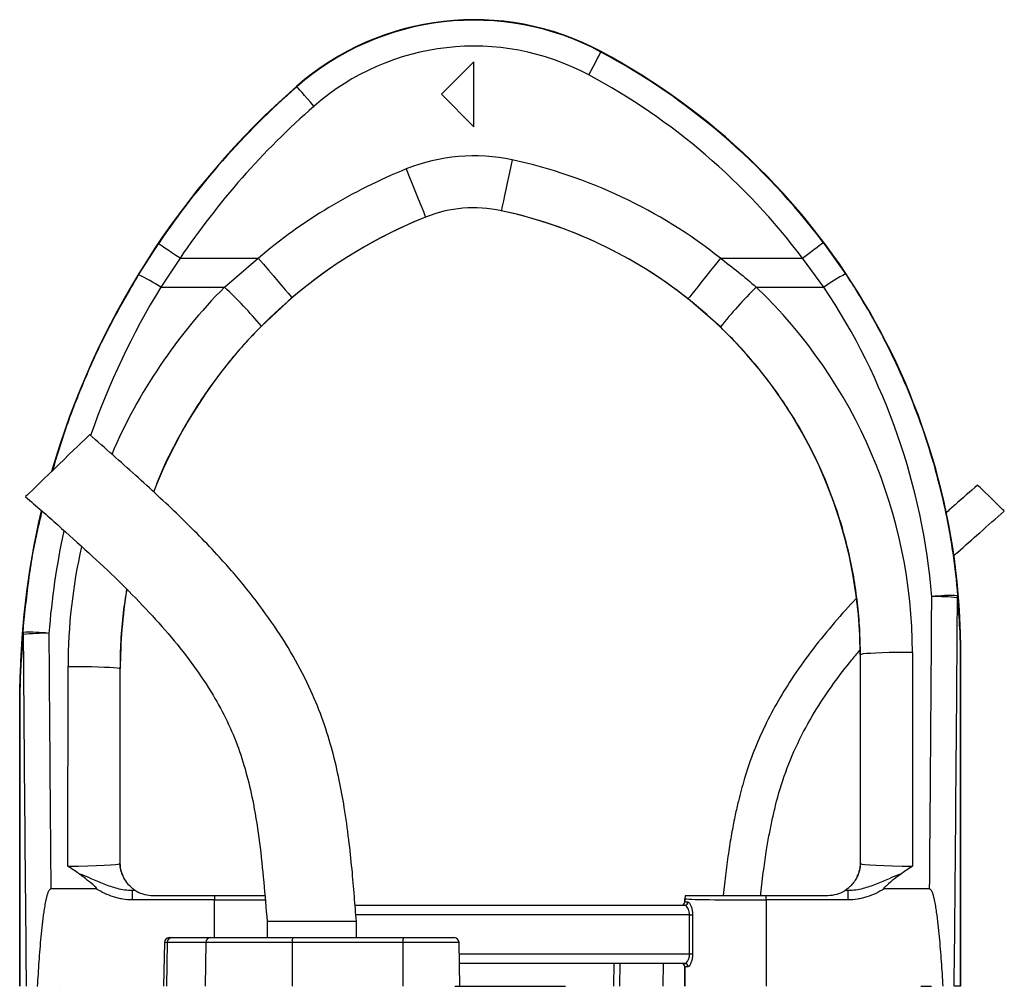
# Model space of a CAD drawing. Extents: x 3894 to 4794, y 2811 to 4790.
# Tile 8 of 8: x 4254 to 4557, y 4492 to 4790. Entities that reach past the tile are written whole.
import ezdxf

# ---------------------------------------------------------------- set-up
doc = ezdxf.new("R2010")
doc.units = 0
doc.header["$LTSCALE"] = 10
doc.header["$MEASUREMENT"] = 0
doc.layers.get('0').update_dxf_attribs({"linetype": 'CONTINUOUS'})

msp = doc.modelspace()

# ---------------------------------------------------------------- linework, layer by layer
at = {"color": 7, "linetype": 'Continuous'}
for p, q in [((4433.09, 4780.16), (4433.16, 4780.29)), ((4393.95, 4777.14), (4383.95, 4767.14)), ((4393.95, 4757.14), (4393.95, 4777.14)), ((4339.38, 4769.48), (4339.28, 4769.59)), ((4383.95, 4767.14), (4393.95, 4757.14)), ((4402.35, 4731.26), (4402.35, 4731.25)), ((4379.03, 4729.27), (4379.04, 4729.26)), ((4290.58, 4711.48), (4296.73, 4721.08)), ((4501.6, 4721.42), (4508.45, 4711.76)), ((4303.37, 4716.61), (4297.41, 4707.67)), ((4303.37, 4716.61), (4327.49, 4716.61)), ((4317.06, 4707.67), (4327.49, 4716.61)), ((4469.88, 4716.61), (4495.21, 4716.61)), ((4501.8, 4707.67), (4495.21, 4716.61)), ((4297.41, 4707.67), (4317.06, 4707.67)), ((4480.95, 4707.67), (4501.8, 4707.67)), ((4337.85, 4704.42), (4328.42, 4695.69)), ((4469.87, 4695.41), (4459.94, 4704.08)), ((4512.95, 4594.37), (4512.95, 4530.14)), ((4513.05, 4594.37), (4512.95, 4594.37)), ((4513.1, 4529.98), (4513.05, 4594.37)), ((4529.05, 4595.08), (4529.1, 4529.21)), ((4543.88, 4492.14), (4543.88, 4595.21)), ((4543.89, 4595.21), (4543.95, 4595.21)), ((4543.89, 4595.21), (4543.89, 4492.14)), ((4543.95, 4492.14), (4543.95, 4595.21)), ((4268.79, 4529.21), (4268.84, 4590.78)), ((4284.84, 4590.07), (4284.79, 4529.98)), ((4284.84, 4590.07), (4284.95, 4590.07)), ((4284.95, 4530.14), (4284.95, 4590.07)), ((4253.95, 4581.48), (4253.95, 4492.14)), ((4254.01, 4581.48), (4253.95, 4581.48)), ((4254.01, 4581.48), (4254.01, 4492.14)), ((4254.01, 4492.14), (4254.01, 4581.48)), ((4284.79, 4529.98), (4284.95, 4530.14)), ((4512.95, 4530.14), (4513.1, 4529.98)), ((4277.55, 4522.14), (4263.53, 4522.14)), ((4288.61, 4521.75), (4289.5, 4521.75)), ((4288.61, 4521.75), (4288.61, 4518.75)), ((4508.4, 4521.75), (4509.28, 4521.75)), ((4509.28, 4518.75), (4509.28, 4521.75)), ((4534.36, 4522.14), (4520.34, 4522.14)), ((4313.94, 4518.75), (4288.61, 4518.75)), ((4294.95, 4520.14), (4313.94, 4520.14)), ((4313.94, 4520.14), (4313.94, 4518.75)), ((4313.94, 4507.14), (4313.94, 4518.75)), ((4458.95, 4519.14), (4458.95, 4518.14)), ((4458.95, 4519.13), (4458.95, 4519.14)), ((4458.95, 4518.14), (4458.95, 4519.13)), ((4483.95, 4520.14), (4502.95, 4520.14)), ((4483.95, 4518.75), (4483.95, 4520.14)), ((4483.95, 4518.75), (4483.95, 4492.14)), ((4509.28, 4518.75), (4483.95, 4518.75)), ((4357.31, 4517.14), (4458.91, 4517.14)), ((4458.95, 4518.14), (4459.87, 4518.14)), ((4458.95, 4518.14), (4458.95, 4518.14)), ((4330.2, 4512.14), (4330.2, 4507.14)), ((4343.95, 4512.14), (4330.2, 4512.14)), ((4357.7, 4512.14), (4343.95, 4512.14)), ((4460.39, 4514.14), (4357.54, 4514.14)), ((4357.7, 4507.14), (4357.7, 4512.14)), ((4460.39, 4514.14), (4461.3, 4514.14)), ((4460.39, 4502.14), (4460.39, 4514.14)), ((4461.3, 4514.14), (4461.3, 4502.14)), ((4300.04, 4507.14), (4300.84, 4507.14)), ((4300.84, 4507.14), (4312.69, 4507.14)), ((4312.69, 4507.14), (4338.17, 4507.14)), ((4338.17, 4507.14), (4372.29, 4507.14)), ((4372.29, 4507.14), (4387.85, 4507.14)), ((4298.54, 4505.66), (4298.3, 4492.14)), ((4299.43, 4505.66), (4298.54, 4505.66)), ((4299.43, 4505.66), (4299.21, 4492.14)), ((4311.28, 4505.66), (4299.43, 4505.66)), ((4311.28, 4505.66), (4311.06, 4492.14)), ((4337.91, 4505.66), (4311.28, 4505.66)), ((4337.91, 4505.66), (4337.87, 4492.14)), ((4372.02, 4505.66), (4337.91, 4505.66)), ((4372.02, 4505.66), (4371.98, 4492.14)), ((4389.35, 4505.66), (4372.02, 4505.66)), ((4389.59, 4492.14), (4389.35, 4505.66)), ((4389.41, 4502.14), (4460.39, 4502.14)), ((4460.39, 4502.14), (4461.3, 4502.14)), ((4458.91, 4499.14), (4389.47, 4499.14)), ((4437.09, 4499.14), (4436.97, 4492.14)), ((4438.89, 4499.14), (4438.78, 4492.14)), ((4452.2, 4499.14), (4452.1, 4492.14)), ((4458.95, 4498.14), (4458.95, 4492.14)), ((4458.95, 4492.14), (4458.95, 4498.14)), ((4459.87, 4498.14), (4458.95, 4498.14)), ((4458.95, 4498.14), (4458.95, 4498.14)), ((4255.92, 4492.14), (4255.93, 4492.14)), ((4259.36, 4492.14), (4259.47, 4492.14)), ((4266.46, 4492.14), (4266.46, 4492.14)), ((4388.01, 4492.14), (4422.16, 4492.14)), ((4531.66, 4492.14), (4534.97, 4492.14)), ((4543.88, 4492.14), (4541.94, 4492.14)), ((4543.89, 4492.14), (4543.88, 4492.14))]:
    msp.add_line(p, q, dxfattribs=at)
at = {"color": 7, "linetype": 'Continuous', "flags": 128}
for points in [[(4429.31, 4773.11), (4430.04, 4774.47), (4430.74, 4775.78), (4431.39, 4776.99), (4431.96, 4778.05), (4432.43, 4778.93), (4432.78, 4779.59), (4433, 4780), (4433.09, 4780.16)], [(4344.64, 4763.46), (4343.63, 4764.62), (4342.65, 4765.74), (4341.75, 4766.77), (4340.95, 4767.68), (4340.29, 4768.43), (4339.8, 4768.99), (4339.49, 4769.34), (4339.38, 4769.48)], [(4405.71, 4746.9), (4405.19, 4744.48), (4404.68, 4742.12), (4404.2, 4739.87), (4403.75, 4737.79), (4403.35, 4735.94), (4403.01, 4734.34), (4402.73, 4733.05), (4402.53, 4732.09), (4402.4, 4731.49), (4402.35, 4731.26)], [(4373.07, 4744.11), (4373.99, 4741.82), (4374.89, 4739.57), (4375.75, 4737.44), (4376.54, 4735.47), (4377.25, 4733.71), (4377.86, 4732.19), (4378.35, 4730.97), (4378.72, 4730.06), (4378.94, 4729.49), (4379.03, 4729.27)], [(4303.37, 4716.61), (4302.09, 4717.47), (4300.85, 4718.3), (4299.72, 4719.07), (4298.72, 4719.74), (4297.89, 4720.3), (4297.27, 4720.72), (4296.88, 4720.98), (4296.73, 4721.08)], [(4495.21, 4716.61), (4496.44, 4717.54), (4497.63, 4718.43), (4498.72, 4719.26), (4499.69, 4719.98), (4500.48, 4720.58), (4501.08, 4721.03), (4501.45, 4721.31), (4501.6, 4721.42)], [(4327.49, 4716.61), (4329.1, 4714.72), (4330.66, 4712.88), (4332.15, 4711.13), (4333.52, 4709.51), (4334.75, 4708.06), (4335.81, 4706.82), (4336.66, 4705.81), (4337.3, 4705.06), (4337.7, 4704.6), (4337.85, 4704.42)], [(4469.88, 4716.61), (4468.34, 4714.67), (4466.84, 4712.78), (4465.42, 4710.98), (4464.09, 4709.31), (4462.91, 4707.82), (4461.9, 4706.55), (4461.08, 4705.51), (4460.47, 4704.74), (4460.09, 4704.26), (4459.94, 4704.08)], [(4275.51, 4662.22), (4275.48, 4662.19), (4275.22, 4661.94), (4274.72, 4661.46), (4273.98, 4660.74), (4273.03, 4659.82), (4271.88, 4658.7), (4270.57, 4657.44), (4269.14, 4656.05), (4267.61, 4654.57), (4266.04, 4653.04), (4264.45, 4651.5), (4262.89, 4649.99), (4261.41, 4648.55), (4260.03, 4647.22), (4258.8, 4646.02), (4257.75, 4645), (4256.9, 4644.18), (4256.27, 4643.57), (4255.89, 4643.21), (4255.77, 4643.08)], [(4557.38, 4638.65), (4557.25, 4638.78), (4556.87, 4639.15), (4556.26, 4639.73), (4555.47, 4640.51), (4554.53, 4641.42), (4553.51, 4642.4), (4552.48, 4643.4), (4551.5, 4644.36), (4550.62, 4645.2), (4549.91, 4645.89), (4549.42, 4646.37), (4549.16, 4646.62), (4549.13, 4646.65)], [(4529.05, 4595.08), (4526.57, 4595.07), (4524.16, 4595.05), (4521.86, 4595), (4519.74, 4594.94), (4517.83, 4594.87), (4516.2, 4594.78), (4514.88, 4594.69), (4513.9, 4594.59), (4513.29, 4594.48), (4513.05, 4594.37)], [(4268.84, 4590.78), (4271.32, 4590.77), (4273.73, 4590.74), (4276.03, 4590.7), (4278.15, 4590.64), (4280.05, 4590.57), (4281.69, 4590.48), (4283.01, 4590.39), (4283.99, 4590.28), (4284.6, 4590.18), (4284.84, 4590.07)]]:
    msp.add_lwpolyline(points, dxfattribs=at)
at = {"color": 7, "linetype": 'Continuous'}
for centre, radius, start, end in [((4393.95, 4707.14), 83, 61.8071, 131.1995), ((4393.95, 4707.14), 82.85, 61.8071, 131.1995), ((4393.95, 4707.14), 74.85, 61.8071, 131.1995), ((4333.95, 4595.21), 209.85, 36.9744, 61.8071), ((4333.95, 4595.21), 210, 0, 61.8071), ((4333.95, 4595.21), 201.85, 36.9744, 61.8071), ((4503.95, 4581.48), 250, 131.1995, 163.8966), ((4503.95, 4581.48), 249.85, 131.1995, 146.0329), ((4503.95, 4581.48), 241.85, 131.1995, 146.0329), ((4393.95, 4692.14), 56.01, 77.8776, 111.8839), ((4372.95, 4594.37), 156.01, 51.5862, 77.8776), ((4434.95, 4590.07), 166.01, 111.8839, 130.3355), ((4393.95, 4692.14), 40.01, 77.8776, 111.8839), ((4393.95, 4692.14), 40, 77.8776, 111.8839), ((4372.95, 4594.37), 140.01, 51.5862, 77.8776), ((4372.95, 4594.37), 140, 0, 77.8776), ((4434.95, 4590.07), 150, 111.8839, 158.7279), ((4434.95, 4590.07), 150.01, 111.8839, 130.3355), ((4268.22, 4663.29), 53.12, 56.6663, 65.1073), ((4533.53, 4663.47), 54.41, 117.443, 125.6692), ((4223.59, 4607.66), 136.89, 40.0235, 46.9373), ((4579.53, 4607.49), 140.55, 134.5385, 141.2772), ((4503.95, 4581.48), 250, 166.7597, 180), ((4434.95, 4590.07), 150, 170.6701, 180), ((4540.79, 4565.77), 46.84, 87.3029, 97.0718), ((4536.27, 4551.83), 60.45, 83.6553, 91.1755), ((4540.48, 4612.43), 2.52, 347.9986, 3.1354), ((4257.2, 4601.12), 2.23, 177.2547, 193.6068), ((4257.35, 4554.49), 46.8, 83.1365, 92.9162), ((4261.74, 4539.83), 61.14, 88.8721, 96.3012), ((4292.79, 4529.98), 8, 180.0185, 209.1252), ((4505.1, 4529.98), 8, 330.8748, 359.9815), ((4294.95, 4530.14), 10, 236.7363, 236.9813), ((4502.95, 4530.14), 10, 303.0187, 303.2637), ((4461.96, 4519.13), 3, 160.3672, 179.9796), ((4457.95, 4518.14), 1, 269.9994, 0.0053), ((4458.89, 4518.12), 0.982, 271.0932, 1.0577), ((4300.04, 4505.64), 1.5, 90, 179), ((4300.89, 4505.68), 1.46, 91.7957, 180.7703), ((4312.73, 4505.68), 1.46, 91.796, 180.7703), ((4340.22, 4506.02), 2.33, 151.2678, 188.6913), ((4374.33, 4506.02), 2.33, 151.2675, 188.6916), ((4387.85, 4505.64), 1.5, 1, 90), ((4457.95, 4498.14), 1, 359.9948, 89.9937), ((4458.89, 4498.16), 0.982, 358.9425, 88.8998)]:
    msp.add_arc(centre, radius, start, end, dxfattribs=at)
for centre, major_axis, ratio, start_param, end_param in [((4503.95, 4582.03), (0, 241.75), 1, 1.024276, 1.233998), ((4434.95, 4590.65), (0, 166.11), 1, 0.789084, 1.165564), ((4372.95, 4594.96), (0, 156.1), 1, 4.71317, 5.519111), ((4333.95, 4595.72), (0, 201.76), 1, 4.794455, 5.3006), ((4503.95, 4582.03), (0, 241.75), 1, 1.36019, 1.492437), ((4434.95, 4590.65), (0, 166.11), 1, 1.346222, 1.570015), ((4443.95, 4902.32), (0, 2056.47), 0.044737, 4.52645, 4.570871), ((4443.95, 4901.96), (0, 2056.47), 0.048627, 4.511762, 4.570871), ((4353.95, 4901.96), (0, 2056.47), 0.048627, 1.71787, 1.771423), ((4353.95, 4902.32), (0, 2056.47), 0.044737, 1.71787, 1.756735), ((4268.79, 4529.99), (16, 0.01), 0.048575, 4.712297, 6.265657), ((4292.95, 4530.14), (5.66, 5.66), 0.999695, 2.356347, 2.357638), ((4504.95, 4530.14), (5.66, -5.66), 0.999695, 0.783955, 0.785246), ((4529.1, 4529.99), (16, -0.01), 0.048575, 3.15912, 4.712481), ((4268.79, 4521.99), (24, 0), 0.017486, 5.683962, 5.749965), ((4529.1, 4521.99), (24, 0), 0.017486, 3.674813, 3.740816), ((4313.94, 4519.14), (25, 0), 0.01536, 4.712389, 5.395497), ((4461.95, 4519.14), (-2.12, 2.12), 0.999695, 0.445606, 0.785246), ((4483.95, 4519.14), (25, 0), 0.01536, 3.159046, 4.712389), ((4457.95, 4518.14), (-1, 0), 0.999848, 1.570796, 3.141593), ((4457.95, 4498.14), (1, 0), 0.999848, 0, 1.570796)]:
    msp.add_ellipse(centre, major_axis=major_axis, ratio=ratio, start_param=start_param, end_param=end_param, dxfattribs=at)
for points, knots in [([(4469.88, 4716.61), (4471.78, 4715.19), (4475.57, 4712.33), (4479.15, 4709.23), (4480.95, 4707.67)], [0, 0, 0, 0, 0.49942, 1, 1, 1, 1]), ([(4264.16, 4651.22), (4265.44, 4655.51), (4268.28, 4665.01), (4274.13, 4679.85), (4281.47, 4695.78), (4287.54, 4706.23), (4290.58, 4711.48)], [0, 0, 0, 0, 0.203588, 0.450612, 0.724582, 1, 1, 1, 1]), ([(4508.45, 4711.76), (4510.92, 4708.06), (4513.26, 4704.28), (4516.6, 4698.51), (4517.69, 4696.57), (4519.79, 4692.66), (4520.8, 4690.69), (4525.72, 4680.8), (4529.13, 4672.7), (4534.91, 4656.1), (4537.29, 4647.6), (4539.6, 4636.74), (4540.02, 4634.56), (4540.81, 4630.19), (4541.16, 4627.99), (4542.13, 4621.41), (4542.63, 4617), (4543, 4612.56)], [0, 0, 0, 0, 0.125, 0.125, 0.1875, 0.1875, 0.25, 0.25, 0.5, 0.5, 0.75, 0.75, 0.8125, 0.8125, 0.875, 0.875, 1, 1, 1, 1]), ([(4328.42, 4695.69), (4326.57, 4693.77), (4322.86, 4689.92), (4317.69, 4683.76), (4312.81, 4677.33), (4307.45, 4669.4), (4301.96, 4659.84), (4297.62, 4651.07), (4295.72, 4645.82), (4295.23, 4644.48)], [0, 0, 0, 0, 0.1302593, 0.2605169, 0.3922879, 0.5240605, 0.7271767, 0.9302947, 1, 1, 1, 1]), ([(4513.05, 4594.37), (4513.01, 4597.04), (4512.91, 4602.38), (4512.19, 4610.39), (4511.04, 4618.39), (4509.17, 4627.5), (4506.34, 4637.6), (4502.24, 4648.64), (4497.17, 4659.4), (4491.77, 4668.72), (4486.4, 4676.59), (4481.31, 4683.17), (4475.84, 4689.5), (4471.86, 4693.44), (4469.87, 4695.41)], [0, 0, 0, 0, 0.070939, 0.141879, 0.213763, 0.285649, 0.388902, 0.492155, 0.598408, 0.704662, 0.777973, 0.851283, 0.925641, 1, 1, 1, 1]), ([(4357.7, 4512.14), (4357.5, 4514.71), (4357.09, 4520.07), (4356.37, 4528.47), (4355.39, 4537.63), (4354.11, 4546.82), (4352.45, 4555.94), (4350.37, 4564.82), (4347.57, 4574.04), (4343.61, 4583.87), (4338.31, 4594.1), (4331.66, 4604.58), (4324.02, 4614.76), (4314.53, 4625.73), (4303.04, 4637.38), (4289.58, 4649.85), (4280.26, 4658.05), (4275.51, 4662.22)], [0, 0, 0, 0, 0.043406, 0.09063, 0.142151, 0.198664, 0.246894, 0.298241, 0.3524, 0.409137, 0.476507, 0.546402, 0.617933, 0.690926, 0.790712, 0.893453, 1, 1, 1, 1]), ([(4549.13, 4646.65), (4546.82, 4644.64), (4543.56, 4641.77), (4540.31, 4638.88), (4539.36, 4638.02)], [0, 0, 0, 0, 0.704695, 1, 1, 1, 1]), ([(4255.77, 4643.08), (4259.07, 4640.19), (4265.61, 4634.46), (4275.19, 4625.86), (4284.31, 4617.28), (4292.84, 4608.66), (4300.64, 4599.95), (4307.59, 4591.12), (4313.37, 4582.45), (4317.97, 4573.96), (4321.46, 4565.64), (4324.09, 4557.08), (4326.28, 4547.34), (4327.95, 4536.37), (4329.2, 4524.27), (4329.87, 4516.17), (4330.2, 4512.14)], [0, 0, 0, 0, 0.084022, 0.1662, 0.246111, 0.323426, 0.397904, 0.469469, 0.538288, 0.596654, 0.653835, 0.710577, 0.767575, 0.844651, 0.922573, 1, 1, 1, 1]), ([(4254.97, 4601.23), (4255.49, 4606.53), (4256.55, 4617.16), (4258.64, 4629.62), (4260.42, 4636.69), (4260.89, 4638.57)], [0, 0, 0, 0, 0.422547, 0.845962, 1, 1, 1, 1]), ([(4541.72, 4624.75), (4542.15, 4625.15), (4544.82, 4627.59), (4550.05, 4632.21), (4554.85, 4636.43), (4557.38, 4638.65)], [0, 0, 0, 0, 0.084455, 0.517233, 1, 1, 1, 1]), ([(4286.9, 4614.54), (4286.52, 4612.13), (4285.7, 4606.88), (4285, 4598.7), (4284.89, 4592.94), (4284.84, 4590.07)], [0, 0, 0, 0, 0.297722, 0.648865, 1, 1, 1, 1]), ([(4543, 4612.56), (4543.26, 4609.29), (4543.65, 4604.6), (4543.83, 4599.2), (4543.88, 4596.64), (4543.89, 4595.54), (4543.89, 4595.21)], [0, 0, 0, 0, 0.582943, 0.834479, 0.950598, 1, 1, 1, 1]), ([(4511.72, 4611.65), (4511.48, 4611.4), (4508.89, 4608.69), (4504.13, 4603.31), (4497.68, 4595.32), (4492.02, 4587.31), (4487.14, 4579.37), (4483.1, 4571.61), (4479.76, 4563.8), (4477.64, 4557.43), (4476.28, 4552.62), (4475.34, 4548.97), (4474.38, 4544.72), (4473.38, 4539.6), (4472.4, 4533.65), (4471.49, 4527.07), (4471, 4522.48), (4470.75, 4520.14)], [0, 0, 0, 0, 0.010075, 0.109631, 0.209802, 0.310362, 0.396342, 0.482254, 0.56603, 0.644661, 0.678211, 0.712476, 0.75473, 0.805653, 0.865005, 0.931171, 1, 1, 1, 1]), ([(4543.88, 4595.21), (4543.88, 4595.52), (4543.88, 4596.6), (4543.83, 4599.07), (4543.63, 4604.26), (4543.23, 4608.76), (4542.95, 4611.9)], [0, 0, 0, 0, 0.047896, 0.162322, 0.413978, 1, 1, 1, 1]), ([(4254.01, 4581.48), (4254.01, 4582.26), (4254.02, 4584.54), (4254.12, 4587.88), (4254.37, 4593.69), (4254.72, 4598.12), (4254.97, 4601.23)], [0, 0, 0, 0, 0.104566, 0.308637, 0.514256, 1, 1, 1, 1]), ([(4255.03, 4600.6), (4254.77, 4597.57), (4254.4, 4593.28), (4254.13, 4587.74), (4254.04, 4584.56), (4254.01, 4582.37), (4254.01, 4581.61), (4254.01, 4581.48)], [0, 0, 0, 0, 0.487773, 0.693002, 0.897412, 0.983726, 1, 1, 1, 1]), ([(4482.29, 4520.14), (4482.31, 4520.35), (4482.57, 4523.03), (4483.15, 4527.74), (4484.03, 4533.85), (4484.92, 4538.95), (4485.84, 4543.49), (4487.34, 4549.9), (4489.85, 4558.29), (4494.13, 4568.31), (4499.21, 4577.37), (4504.71, 4585.49), (4509.21, 4591.43), (4512.06, 4594.74), (4512.91, 4595.72)], [0, 0, 0, 0, 0.007675, 0.097131, 0.171295, 0.230494, 0.284154, 0.338509, 0.468129, 0.599455, 0.73129, 0.84231, 0.953298, 1, 1, 1, 1]), ([(4272.03, 4526.99), (4270.96, 4527.72), (4269.87, 4528.45), (4268.8, 4529.21), (4268.79, 4529.21)], [0, 0, 0, 0, 0.993576, 1, 1, 1, 1]), ([(4285.8, 4526.09), (4285.67, 4526.4), (4285.39, 4527.01), (4285.13, 4528.08), (4285, 4529.07), (4284.97, 4529.47), (4284.95, 4529.85), (4284.95, 4530.04), (4284.95, 4530.13)], [0, 0, 0, 0, 0.4019, 0.800519, 0.871224, 0.942339, 0.974172, 1, 1, 1, 1]), ([(4512.95, 4530.13), (4512.95, 4530.03), (4512.94, 4529.79), (4512.92, 4529.29), (4512.84, 4528.59), (4512.69, 4527.84), (4512.44, 4526.95), (4512.23, 4526.43), (4512.09, 4526.09)], [0, 0, 0, 0, 0.029974, 0.071339, 0.178093, 0.380916, 0.584655, 1, 1, 1, 1]), ([(4529.1, 4529.21), (4529.09, 4529.21), (4528.02, 4528.45), (4526.94, 4527.72), (4525.86, 4526.99)], [0, 0, 0, 0, 0.006424, 1, 1, 1, 1]), ([(4277.55, 4522.14), (4277.59, 4522.14), (4277.63, 4522.14), (4277.68, 4522.16), (4277.7, 4522.18), (4277.71, 4522.21), (4277.71, 4522.24), (4277.69, 4522.32), (4277.51, 4522.58), (4276.57, 4523.43), (4274.73, 4524.97), (4272.99, 4526.27), (4272.03, 4526.99)], [0, 0, 0, 0, 0.0123802, 0.0169052, 0.0200937, 0.0232989, 0.0270941, 0.0335901, 0.0541734, 0.1497575, 0.5290475, 1, 1, 1, 1]), ([(4272.03, 4526.99), (4272.28, 4526.9), (4273.6, 4526.42), (4276.2, 4525.26), (4279.87, 4523.67), (4283.32, 4522.48), (4286.26, 4521.86), (4287.83, 4521.79), (4288.61, 4521.75)], [0, 0, 0, 0, 0.044499, 0.237941, 0.484775, 0.731119, 0.865653, 1, 1, 1, 1]), ([(4289.46, 4521.78), (4289.34, 4521.85), (4289.15, 4521.96), (4288.18, 4522.75), (4287.15, 4523.78), (4286.17, 4525.29), (4285.88, 4525.92), (4285.8, 4526.09)], [0, 0, 0, 0, 0.300697, 0.473627, 0.646768, 0.903513, 1, 1, 1, 1]), ([(4512.09, 4526.09), (4512.01, 4525.91), (4511.77, 4525.38), (4510.93, 4524.06), (4509.92, 4522.93), (4509.13, 4522.27), (4508.58, 4521.88), (4508.48, 4521.81), (4508.43, 4521.78)], [0, 0, 0, 0, 0.100064, 0.296152, 0.491654, 0.654257, 0.816871, 1, 1, 1, 1]), ([(4509.28, 4521.75), (4510.06, 4521.79), (4511.63, 4521.86), (4514.57, 4522.48), (4518.03, 4523.67), (4521.69, 4525.26), (4524.3, 4526.42), (4525.61, 4526.9), (4525.86, 4526.99)], [0, 0, 0, 0, 0.134346, 0.268881, 0.515225, 0.762059, 0.955501, 1, 1, 1, 1]), ([(4525.86, 4526.99), (4525.04, 4526.4), (4523.41, 4525.24), (4521.64, 4523.68), (4520.55, 4522.75), (4520.26, 4522.4), (4520.2, 4522.29), (4520.18, 4522.24), (4520.18, 4522.21), (4520.2, 4522.18), (4520.22, 4522.16), (4520.26, 4522.14), (4520.3, 4522.14), (4520.33, 4522.14), (4520.34, 4522.14)], [0, 0, 0, 0, 0.3941322, 0.7888266, 0.9222284, 0.9580528, 0.9661978, 0.9729371, 0.9763985, 0.9798899, 0.9829367, 0.9875623, 0.9967049, 1, 1, 1, 1]), ([(4263.53, 4522.14), (4263.45, 4522.14), (4263.37, 4522.11), (4263.24, 4522.02), (4263.18, 4521.96), (4263.02, 4521.78), (4262.94, 4521.64), (4262.72, 4521.22), (4262.6, 4520.92), (4262.4, 4520.31), (4262.31, 4520), (4262.15, 4519.38), (4262.08, 4519.07), (4261.88, 4518.14), (4261.76, 4517.51), (4261.54, 4516.26), (4261.45, 4515.62), (4261.17, 4513.73), (4261.01, 4512.46), (4260.73, 4509.93), (4260.6, 4508.66), (4260.24, 4504.86), (4260.04, 4502.32), (4259.67, 4497.23), (4259.51, 4494.68), (4259.36, 4492.14)], [0, 0, 0, 0, 0.007812, 0.007812, 0.015625, 0.015625, 0.03125, 0.03125, 0.0625, 0.0625, 0.09375, 0.09375, 0.125, 0.125, 0.1875, 0.1875, 0.25, 0.25, 0.375, 0.375, 0.5, 0.5, 0.75, 0.75, 1, 1, 1, 1]), ([(4288.61, 4518.75), (4287.63, 4518.75), (4286.66, 4518.84), (4285.22, 4519.09), (4284.75, 4519.19), (4283.8, 4519.43), (4283.33, 4519.56), (4281, 4520.32), (4279.25, 4521.16), (4277.55, 4522.14)], [0, 0, 0, 0, 0.25, 0.25, 0.375, 0.375, 0.5, 0.5, 1, 1, 1, 1]), ([(4289.5, 4521.75), (4289.53, 4521.73), (4289.58, 4521.7), (4289.97, 4521.46), (4290.71, 4521.06), (4292.18, 4520.46), (4293.71, 4520.16), (4294.74, 4520.14), (4294.95, 4520.14)], [0, 0, 0, 0, 0.096993, 0.193378, 0.330469, 0.54889, 0.91143, 1, 1, 1, 1]), ([(4502.95, 4520.14), (4503.93, 4520.22), (4505.35, 4520.34), (4506.95, 4520.95), (4507.75, 4521.36), (4508.2, 4521.63), (4508.37, 4521.74), (4508.39, 4521.75), (4508.4, 4521.75)], [0, 0, 0, 0, 0.425159, 0.613981, 0.770767, 0.874047, 0.960867, 1, 1, 1, 1]), ([(4520.34, 4522.14), (4518.65, 4521.16), (4516.89, 4520.32), (4514.56, 4519.56), (4514.09, 4519.43), (4513.14, 4519.19), (4512.67, 4519.09), (4511.23, 4518.84), (4510.26, 4518.75), (4509.28, 4518.75)], [0, 0, 0, 0, 0.5, 0.5, 0.625, 0.625, 0.75, 0.75, 1, 1, 1, 1]), ([(4538.53, 4492.14), (4538.38, 4494.69), (4538.22, 4497.23), (4537.86, 4502.32), (4537.65, 4504.86), (4537.29, 4508.67), (4537.16, 4509.94), (4536.88, 4512.48), (4536.72, 4513.74), (4536.44, 4515.64), (4536.35, 4516.27), (4536.13, 4517.52), (4536.01, 4518.15), (4535.81, 4519.09), (4535.73, 4519.4), (4535.57, 4520.01), (4535.49, 4520.32), (4535.29, 4520.93), (4535.17, 4521.23), (4534.95, 4521.65), (4534.87, 4521.79), (4534.71, 4521.97), (4534.65, 4522.02), (4534.52, 4522.11), (4534.44, 4522.14), (4534.36, 4522.14)], [0, 0, 0, 0, 0.25, 0.25, 0.5, 0.5, 0.625, 0.625, 0.75, 0.75, 0.8125, 0.8125, 0.875, 0.875, 0.90625, 0.90625, 0.9375, 0.9375, 0.96875, 0.96875, 0.984375, 0.984375, 0.992188, 0.992188, 1, 1, 1, 1]), ([(4313.94, 4520.14), (4314.95, 4520.14), (4316.97, 4520.14), (4320.34, 4520.14), (4323.94, 4520.14), (4327.18, 4520.14), (4328.88, 4520.14), (4329.51, 4520.14)], [0, 0, 0, 0, 0.179408, 0.358817, 0.606861, 0.854904, 1, 1, 1, 1]), ([(4459.13, 4520.14), (4459.19, 4520.14), (4459.31, 4520.14), (4460.03, 4520.14), (4461.35, 4520.14), (4463.43, 4520.14), (4466.11, 4520.14), (4469.28, 4520.14), (4472.87, 4520.14), (4476.6, 4520.14), (4480.33, 4520.14), (4482.74, 4520.14), (4483.95, 4520.14)], [0, 0, 0, 0, 0.078966, 0.157932, 0.266793, 0.375654, 0.484525, 0.593396, 0.702387, 0.811378, 0.905689, 1, 1, 1, 1]), ([(4460.39, 4514.14), (4460.37, 4514.46), (4460.34, 4515.09), (4460.06, 4515.94), (4459.69, 4516.62), (4459.27, 4517.06), (4459.02, 4517.11), (4458.91, 4517.14)], [0, 0, 0, 0, 0.1911649, 0.3844541, 0.5897909, 0.8133878, 1, 1, 1, 1]), ([(4459.87, 4518.14), (4459.98, 4518.11), (4460.22, 4518.03), (4460.62, 4517.45), (4460.98, 4516.53), (4461.25, 4515.4), (4461.28, 4514.56), (4461.3, 4514.14)], [0, 0, 0, 0, 0.181685, 0.399991, 0.604004, 0.801044, 1, 1, 1, 1]), ([(4458.91, 4499.14), (4459.05, 4499.18), (4459.33, 4499.25), (4459.79, 4499.8), (4460.18, 4500.61), (4460.37, 4501.46), (4460.39, 4501.98), (4460.39, 4502.14)], [0, 0, 0, 0, 0.229068, 0.458564, 0.687926, 0.902148, 1, 1, 1, 1]), ([(4461.3, 4502.14), (4461.29, 4501.92), (4461.28, 4501.24), (4461.1, 4500.12), (4460.73, 4499.03), (4460.28, 4498.29), (4460.01, 4498.19), (4459.87, 4498.14)], [0, 0, 0, 0, 0.10209, 0.322791, 0.552381, 0.777036, 1, 1, 1, 1])]:
    msp.add_open_spline(points, degree=3, knots=knots, dxfattribs=at)
for points in [[(4543.88, 4595.21), (4543.88, 4595.21), (4543.89, 4595.21), (4543.89, 4595.21)], [(4254.01, 4581.48), (4254.01, 4581.48), (4254.01, 4581.48), (4254.01, 4581.48)]]:
    msp.add_open_spline(points, degree=3, dxfattribs=at)

doc.saveas('drawing.dxf')
